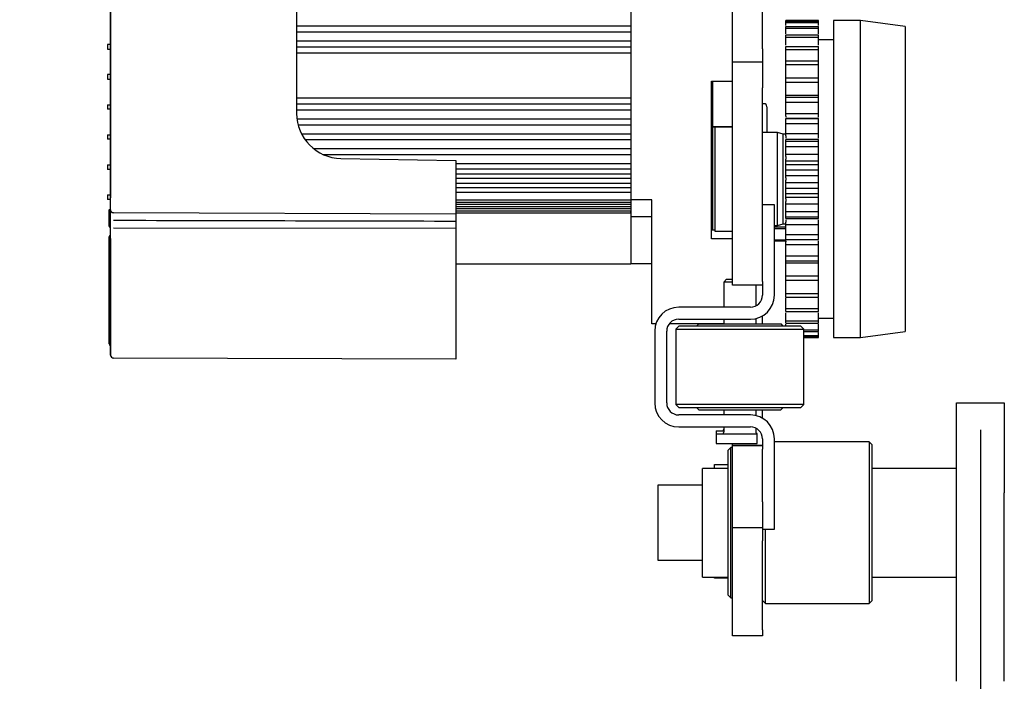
# Model space of a CAD drawing. Header units: millimetres. Extents: x 2819 to 5758, y -64 to 2014.
# Tile 38 of 41: x 4280 to 4610, y 1448 to 1669. Entities that reach past the tile are written whole.
import ezdxf

# ---------------------------------------------------------------- set-up
doc = ezdxf.new("R2010")
doc.units = ezdxf.units.MM
doc.dimstyles.get("Standard").update_dxf_attribs({"dimtxt": 20, "dimasz": 10, "dimexe": 9, "dimexo": 9, "dimgap": 10, "dimtad": 0, "dimtih": 1, "dimtoh": 1, "dimdsep": 46, "dimtxsty": 'Standard', "dimcen": 0.09, "dimadec": 0, "dimazin": 0, "dimtfac": 1, "dimtofl": 0, "dimtmove": 0, "dimatfit": 3, "dimfxl": 0, "dimtolj": 1, "dimtzin": 0, "dimarcsym": 0})

# ---------------------------------------------------------------- blocks, each defined once
blk = doc.blocks.new('*D3')
at = {"color": 0, "lineweight": -2}
for p, q in [((3826.78, 1563.04), (4120.52, 1563.04)), ((4111.52, 1553.04), (4111.52, 1264.1)), ((4111.52, 935.16), (4111.52, 1224.1)), ((4591.44, 925.16), (4102.52, 925.16))]:
    blk.add_line(p, q, dxfattribs=at)
at = {"color": 0, "lineweight": 18}
for points in [[(4109.86, 1553.04), (4113.19, 1553.04), (4111.52, 1563.04)], [(4109.86, 935.16), (4113.19, 935.16), (4111.52, 925.16)]]:
    blk.add_solid(points, dxfattribs=at)
at = {"layer": 'Defpoints', "color": 0, "lineweight": 18}
for p in [(3817.78, 1563.04), (4111.52, 925.16), (4600.44, 925.16)]:
    blk.add_point(p, dxfattribs=at)
at = {"color": 0, "lineweight": 18, "insert": (4111.52, 1244.1), "char_height": 20, "attachment_point": 5}
blk.add_mtext('\\A1;640', dxfattribs=at)
blk = doc.blocks.new('*D7')
at = {"color": 0, "lineweight": -2}
for p, q in [((4601.59, 1532.03), (4601.59, 746.54)), ((4342.63, 1229.91), (4342.63, 746.54)), ((4352.63, 755.54), (4435.45, 755.54)), ((4591.59, 755.54), (4508.78, 755.54))]:
    blk.add_line(p, q, dxfattribs=at)
at = {"color": 0, "lineweight": 18}
for points in [[(4352.63, 757.2), (4352.63, 753.87), (4342.63, 755.54)], [(4591.59, 757.2), (4591.59, 753.87), (4601.59, 755.54)]]:
    blk.add_solid(points, dxfattribs=at)
at = {"layer": 'Defpoints', "color": 0, "lineweight": 18}
for p in [(4601.59, 1541.03), (4342.63, 1238.91), (4342.63, 755.54)]:
    blk.add_point(p, dxfattribs=at)
at = {"color": 0, "lineweight": 18, "insert": (4472.11, 755.54), "char_height": 20, "attachment_point": 5}
blk.add_mtext('\\A1;258', dxfattribs=at)

msp = doc.modelspace()

# ---------------------------------------------------------------- linework, layer by layer
for p, q in [((4518.695, 1659.388), (4518.695, 1711.524)), ((4528.695, 1659.388), (4528.695, 1711.524)), ((4310.72, 1691.616), (4310.72, 1609.57)), ((4310.72, 1609.57), (4310.72, 1691.616)), ((4372.93, 1691.83), (4372.93, 1637.817)), ((4484.695, 1692.156), (4484.695, 1650.524)), ((4372.93, 1667.032), (4484.695, 1667.032)), ((4547.495, 1668.887), (4536.495, 1668.887)), ((4536.495, 1668.879), (4547.495, 1668.879)), ((4536.495, 1668.424), (4547.495, 1668.424)), ((4536.495, 1668.15), (4547.495, 1668.15)), ((4536.495, 1666.796), (4547.495, 1666.796)), ((4536.495, 1666.253), (4547.495, 1666.253)), ((4552.495, 1668.887), (4552.495, 1562.887)), ((4561.495, 1668.887), (4552.495, 1668.887)), ((4561.495, 1562.887), (4561.495, 1668.887)), ((4576.495, 1666.887), (4561.495, 1668.887)), ((4576.495, 1666.887), (4576.495, 1564.887)), ((4372.93, 1665.032), (4484.695, 1665.032)), ((4536.495, 1664.03), (4547.495, 1664.03)), ((4536.495, 1663.231), (4547.495, 1663.231)), ((4310.72, 1660.802), (4309.715, 1660.802)), ((4309.715, 1660.802), (4309.715, 1659.294)), ((4372.93, 1662.032), (4484.695, 1662.032)), ((4372.93, 1660.032), (4484.695, 1660.032)), ((4536.495, 1660.189), (4547.495, 1660.189)), ((4552.495, 1662.387), (4547.495, 1662.387)), ((4309.715, 1659.294), (4310.72, 1659.294)), ((4372.93, 1658.032), (4484.695, 1658.032)), ((4518.695, 1646.398), (4518.695, 1659.388)), ((4528.695, 1659.388), (4528.695, 1646.398)), ((4536.495, 1659.152), (4547.495, 1659.152)), ((4518.695, 1655.058), (4528.695, 1655.058)), ((4536.495, 1655.359), (4547.495, 1655.359)), ((4536.495, 1654.106), (4547.495, 1654.106)), ((4310.72, 1650.752), (4309.715, 1650.752)), ((4309.715, 1650.752), (4309.715, 1649.244)), ((4484.695, 1650.524), (4484.695, 1608.908)), ((4309.715, 1649.244), (4310.72, 1649.244)), ((4511.695, 1595.887), (4511.695, 1648.533)), ((4511.695, 1648.533), (4518.695, 1648.533)), ((4512.007, 1648.533), (4512.007, 1648.44)), ((4512.007, 1648.44), (4512.007, 1641.158)), ((4518.695, 1590.359), (4518.695, 1646.398)), ((4528.695, 1590.359), (4528.695, 1646.398)), ((4536.495, 1649.646), (4547.495, 1649.646)), ((4536.495, 1648.207), (4547.495, 1648.207)), ((4536.495, 1643.857), (4547.495, 1643.857)), ((4536.495, 1643.18), (4547.495, 1643.18)), ((4309.715, 1640.702), (4310.72, 1640.702)), ((4309.715, 1640.702), (4309.715, 1639.194)), ((4372.93, 1643.032), (4484.695, 1643.032)), ((4372.93, 1641.032), (4484.695, 1641.032)), ((4512.007, 1641.158), (4512.007, 1598.783)), ((4529.195, 1641.033), (4528.695, 1641.033)), ((4530.195, 1640.033), (4530.195, 1631.386)), ((4536.495, 1641.586), (4547.495, 1641.586)), ((4310.72, 1639.194), (4309.715, 1639.194)), ((4372.93, 1639.032), (4484.695, 1639.032)), ((4536.495, 1637.728), (4547.495, 1637.728)), ((4536.495, 1636.923), (4536.495, 1636.502)), ((4547.495, 1636.502), (4547.495, 1636.923)), ((4373.037, 1636.032), (4484.695, 1636.032)), ((4373.415, 1634.032), (4484.695, 1634.032)), ((4518.695, 1633.318), (4512.007, 1633.318)), ((4512.007, 1633.31), (4518.695, 1633.31)), ((4512.795, 1633.287), (4512.795, 1598.487)), ((4518.695, 1633.287), (4512.795, 1633.287)), ((4547.495, 1636.153), (4536.495, 1636.153)), ((4536.495, 1636.104), (4547.495, 1636.104)), ((4536.495, 1634.39), (4547.495, 1634.39)), ((4309.715, 1630.652), (4310.72, 1630.652)), ((4309.715, 1630.652), (4309.715, 1629.144)), ((4374.545, 1631.032), (4484.695, 1631.032)), ((4533.695, 1631.387), (4528.695, 1631.387)), ((4533.695, 1615.887), (4533.695, 1631.387)), ((4535.695, 1630.887), (4533.695, 1631.387)), ((4535.695, 1615.887), (4535.695, 1630.887)), ((4536.495, 1630.887), (4535.695, 1630.887)), ((4536.495, 1631.111), (4547.495, 1631.111)), ((4536.495, 1630.328), (4536.495, 1629.493)), ((4547.495, 1629.493), (4547.495, 1630.328)), ((4310.72, 1629.144), (4309.715, 1629.144)), ((4375.756, 1629.032), (4484.695, 1629.032)), ((4547.495, 1629.041), (4536.495, 1629.041)), ((4536.495, 1628.576), (4547.495, 1628.576)), ((4536.495, 1626.781), (4547.495, 1626.781)), ((4378.606, 1626.032), (4484.695, 1626.032)), ((4381.905, 1624.032), (4484.695, 1624.032)), ((4536.495, 1624.154), (4547.495, 1624.154)), ((4536.495, 1623.409), (4536.495, 1622.546)), ((4547.495, 1622.546), (4547.495, 1623.409)), ((4309.715, 1620.602), (4310.72, 1620.602)), ((4309.715, 1620.602), (4309.715, 1619.094)), ((4387.742, 1622.745), (4426.195, 1622.073)), ((4426.193, 1621.032), (4484.695, 1621.032)), ((4426.195, 1622.073), (4426.195, 1609.171)), ((4536.495, 1621.928), (4547.495, 1621.928)), ((4536.495, 1620.765), (4547.495, 1620.765)), ((4310.72, 1619.094), (4309.715, 1619.094)), ((4426.193, 1619.232), (4484.695, 1619.232)), ((4426.193, 1617.632), (4484.695, 1617.632)), ((4536.495, 1618.929), (4547.495, 1618.929)), ((4536.495, 1617.012), (4547.495, 1617.012)), ((4426.193, 1616.132), (4484.695, 1616.132)), ((4426.193, 1614.532), (4484.695, 1614.532)), ((4533.695, 1600.387), (4533.695, 1615.887)), ((4535.695, 1600.887), (4535.695, 1615.887)), ((4536.495, 1616.323), (4536.495, 1615.45)), ((4536.495, 1614.761), (4547.495, 1614.761)), ((4547.495, 1615.45), (4547.495, 1616.323)), ((4309.715, 1610.552), (4310.72, 1610.552)), ((4309.715, 1610.552), (4309.715, 1609.044)), ((4426.193, 1613.032), (4484.695, 1613.032)), ((4426.193, 1611.432), (4484.695, 1611.432)), ((4536.495, 1612.844), (4547.495, 1612.844)), ((4536.495, 1611.009), (4547.495, 1611.009)), ((4310.72, 1609.044), (4309.715, 1609.044)), ((4310.72, 1605.55), (4310.72, 1609.57)), ((4426.193, 1608.908), (4484.695, 1608.908)), ((4426.193, 1608.128), (4484.695, 1608.128)), ((4426.193, 1607.421), (4484.695, 1607.421)), ((4426.195, 1609.171), (4426.195, 1604.146)), ((4484.695, 1608.908), (4484.695, 1603.24)), ((4491.695, 1608.908), (4484.695, 1608.908)), ((4484.695, 1607.421), (4484.695, 1606.697)), ((4491.695, 1577.533), (4491.695, 1608.908)), ((4532.695, 1607.243), (4528.695, 1607.243)), ((4532.695, 1577.043), (4532.695, 1607.243)), ((4536.495, 1609.845), (4547.495, 1609.845)), ((4536.495, 1609.227), (4536.495, 1608.364)), ((4536.495, 1607.62), (4547.495, 1607.62)), ((4547.495, 1608.364), (4547.495, 1609.227)), ((4310.62, 1605.629), (4310.156, 1605.629)), ((4310.62, 1605.633), (4310.315, 1605.633)), ((4310.62, 1605.27), (4310.315, 1605.27)), ((4310.62, 1604.222), (4310.315, 1604.222)), ((4310.72, 1605.729), (4310.72, 1605.729)), ((4310.72, 1605.729), (4310.72, 1605.729)), ((4426.195, 1604.146), (4311.722, 1604.545)), ((4426.195, 1604.146), (4311.722, 1604.545)), ((4426.193, 1606.697), (4484.695, 1606.697)), ((4426.193, 1605.99), (4484.695, 1605.99)), ((4426.193, 1605.283), (4484.695, 1605.283)), ((4426.193, 1604.592), (4484.695, 1604.592)), ((4426.193, 1604.58), (4484.695, 1604.58)), ((4426.195, 1604.146), (4426.195, 1601.854)), ((4484.695, 1604.592), (4484.695, 1605.283)), ((4536.495, 1604.992), (4547.495, 1604.992)), ((4310.153, 1601.464), (4310.215, 1601.464)), ((4310.62, 1601.249), (4310.315, 1601.249)), ((4310.62, 1600.276), (4310.315, 1600.276)), ((4310.72, 1602.489), (4310.72, 1602.959)), ((4426.195, 1601.854), (4426.195, 1601.582)), ((4426.195, 1601.582), (4426.195, 1595.801)), ((4484.695, 1603.24), (4484.695, 1587.532)), ((4484.695, 1603.24), (4484.695, 1587.532)), ((4491.695, 1603.24), (4484.695, 1603.24)), ((4532.695, 1600.387), (4533.695, 1600.387)), ((4533.695, 1600.387), (4535.695, 1600.887)), ((4535.695, 1600.887), (4536.495, 1600.887)), ((4536.495, 1603.197), (4547.495, 1603.197)), ((4536.495, 1602.732), (4547.495, 1602.732)), ((4536.495, 1602.28), (4536.495, 1601.446)), ((4536.495, 1600.662), (4547.495, 1600.662)), ((4547.495, 1601.446), (4547.495, 1602.28)), ((4310.315, 1599.944), (4310.62, 1599.944)), ((4310.715, 1597.039), (4310.72, 1597.039)), ((4426.195, 1599.328), (4311.724, 1599.509)), ((4512.795, 1598.783), (4511.695, 1598.783)), ((4512.795, 1598.761), (4511.695, 1598.761)), ((4512.795, 1598.487), (4518.695, 1598.487)), ((4536.495, 1599.813), (4532.695, 1599.813)), ((4536.495, 1599.236), (4532.695, 1599.236)), ((4536.495, 1597.383), (4547.495, 1597.383)), ((4310.215, 1592.797), (4310.215, 1596.539)), ((4310.72, 1595.971), (4310.72, 1561.059)), ((4310.72, 1561.059), (4310.72, 1595.971)), ((4426.195, 1595.801), (4426.195, 1560.659)), ((4518.695, 1595.887), (4511.695, 1595.887)), ((4536.495, 1595.415), (4532.695, 1595.415)), ((4536.495, 1595.147), (4532.695, 1595.147)), ((4536.495, 1595.67), (4547.495, 1595.67)), ((4536.495, 1595.62), (4547.495, 1595.62)), ((4536.495, 1595.253), (4536.495, 1594.85)), ((4536.495, 1594.045), (4547.495, 1594.045)), ((4547.495, 1594.85), (4547.495, 1595.253)), ((4310.215, 1562.024), (4310.215, 1592.797)), ((4426.193, 1587.532), (4484.695, 1587.532)), ((4484.695, 1587.532), (4484.695, 1587.531)), ((4491.695, 1587.532), (4484.695, 1587.532)), ((4491.695, 1587.531), (4484.695, 1587.531)), ((4518.695, 1580.359), (4518.695, 1590.359)), ((4528.695, 1581.606), (4528.695, 1590.359)), ((4536.495, 1590.188), (4547.495, 1590.188)), ((4536.495, 1588.594), (4547.495, 1588.594)), ((4536.495, 1587.916), (4547.495, 1587.916)), ((4516.745, 1582.443), (4515.745, 1581.443)), ((4518.695, 1581.443), (4515.745, 1581.443)), ((4515.745, 1581.443), (4515.745, 1573.043)), ((4516.745, 1582.443), (4518.695, 1582.443)), ((4528.695, 1581.606), (4528.695, 1577.043)), ((4536.495, 1583.566), (4547.495, 1583.566)), ((4536.495, 1582.127), (4547.495, 1582.127)), ((4491.695, 1567.533), (4491.695, 1577.533)), ((4528.695, 1580.359), (4518.695, 1580.359)), ((4528.695, 1580.359), (4518.695, 1580.359)), ((4526.645, 1573.55), (4526.645, 1580.359)), ((4536.495, 1577.667), (4547.495, 1577.667)), ((4536.495, 1576.415), (4547.495, 1576.415)), ((4524.695, 1573.043), (4500.695, 1573.043)), ((4536.495, 1572.621), (4547.495, 1572.621)), ((4536.495, 1571.584), (4547.495, 1571.584)), ((4493.093, 1567.533), (4491.695, 1567.533)), ((4493.093, 1567.533), (4491.695, 1567.533)), ((4515.745, 1567.533), (4497.564, 1567.533)), ((4515.745, 1567.533), (4497.564, 1567.533)), ((4500.695, 1569.043), (4524.695, 1569.043)), ((4507.395, 1567.443), (4506.695, 1566.743)), ((4507.395, 1567.443), (4534.995, 1567.443)), ((4515.745, 1569.043), (4515.745, 1567.443)), ((4526.645, 1567.443), (4526.645, 1569.285)), ((4528.695, 1567.443), (4528.695, 1570.115)), ((4535.695, 1566.743), (4534.995, 1567.443)), ((4536.495, 1568.542), (4547.495, 1568.542)), ((4536.495, 1567.743), (4547.495, 1567.743)), ((4547.495, 1569.387), (4552.495, 1569.387)), ((4492.695, 1565.043), (4492.695, 1541.043)), ((4496.695, 1541.043), (4496.695, 1565.043)), ((4500.795, 1566.743), (4499.795, 1565.743)), ((4499.795, 1565.743), (4521.195, 1565.743)), ((4499.795, 1565.743), (4499.795, 1540.543)), ((4521.195, 1566.743), (4500.795, 1566.743)), ((4541.595, 1566.743), (4521.195, 1566.743)), ((4521.195, 1565.743), (4542.595, 1565.743)), ((4542.595, 1565.743), (4541.595, 1566.743)), ((4542.595, 1540.543), (4542.595, 1565.743)), ((4542.595, 1565.52), (4547.495, 1565.52)), ((4542.595, 1564.978), (4547.495, 1564.978)), ((4561.495, 1562.887), (4576.495, 1564.887)), ((4310.215, 1560.765), (4310.215, 1562.024)), ((4310.72, 1561.059), (4310.72, 1557.039)), ((4310.72, 1557.039), (4310.72, 1561.059)), ((4542.595, 1563.624), (4547.495, 1563.624)), ((4542.595, 1563.349), (4547.495, 1563.349)), ((4542.595, 1562.895), (4547.495, 1562.895)), ((4542.595, 1562.887), (4547.495, 1562.887)), ((4552.495, 1562.887), (4561.495, 1562.887)), ((4310.715, 1560.265), (4310.72, 1560.265)), ((4426.195, 1560.659), (4426.195, 1555.634)), ((4310.72, 1557.039), (4310.72, 1557.039)), ((4426.195, 1555.634), (4311.722, 1556.034)), ((4426.195, 1555.634), (4311.722, 1556.034)), ((4593.595, 1541.033), (4609.595, 1541.033)), ((4593.595, 1541.033), (4609.595, 1541.033)), ((4593.595, 1511.033), (4593.595, 1541.033)), ((4609.595, 1541.033), (4609.595, 1511.033)), ((4521.195, 1540.543), (4499.795, 1540.543)), ((4499.795, 1540.543), (4500.795, 1539.543)), ((4500.795, 1539.543), (4521.195, 1539.543)), ((4506.695, 1539.543), (4507.595, 1538.643)), ((4534.795, 1538.643), (4507.595, 1538.643)), ((4515.745, 1538.644), (4515.745, 1537.044)), ((4542.595, 1540.543), (4521.195, 1540.543)), ((4521.195, 1539.543), (4541.595, 1539.543)), ((4526.645, 1536.803), (4526.645, 1538.643)), ((4528.695, 1536.854), (4528.695, 1538.644)), ((4534.795, 1538.643), (4535.695, 1539.543)), ((4541.595, 1539.543), (4542.595, 1540.543)), ((4524.695, 1537.043), (4500.695, 1537.043)), ((4528.695, 1535.971), (4528.695, 1536.854)), ((4500.695, 1533.043), (4524.695, 1533.043)), ((4513.195, 1531.743), (4515.745, 1531.743)), ((4513.195, 1531.743), (4513.195, 1530.743)), ((4515.745, 1533.044), (4515.745, 1531.243)), ((4526.645, 1531.223), (4526.645, 1532.536)), ((4513.195, 1530.743), (4526.995, 1530.743)), ((4513.195, 1530.743), (4513.195, 1527.443)), ((4526.995, 1527.443), (4526.995, 1530.743)), ((4528.695, 1529.043), (4528.695, 1525.607)), ((4532.695, 1498.843), (4532.695, 1529.043)), ((4564.395, 1528.033), (4532.695, 1528.033)), ((4564.395, 1528.033), (4564.395, 1501.033)), ((4565.395, 1527.033), (4564.395, 1528.033)), ((4513.195, 1527.443), (4526.995, 1527.443)), ((4518.095, 1526.133), (4517.095, 1525.133)), ((4517.095, 1525.133), (4517.095, 1501.033)), ((4518.095, 1501.033), (4518.095, 1526.133)), ((4518.695, 1526.133), (4518.095, 1526.133)), ((4518.695, 1526.854), (4518.695, 1527.443)), ((4518.695, 1526.854), (4528.695, 1526.854)), ((4518.695, 1516.854), (4518.695, 1526.854)), ((4528.695, 1526.854), (4518.695, 1526.854)), ((4528.695, 1516.854), (4528.695, 1525.608)), ((4565.395, 1501.033), (4565.395, 1527.033)), ((4508.695, 1501.033), (4508.695, 1519.183)), ((4517.095, 1519.183), (4508.695, 1519.183)), ((4512.695, 1520.444), (4517.095, 1520.444)), ((4512.695, 1519.183), (4512.695, 1520.444)), ((4593.596, 1519.183), (4565.398, 1519.183)), ((4518.695, 1507.993), (4518.695, 1516.854)), ((4528.695, 1507.993), (4528.695, 1516.854)), ((4493.695, 1513.533), (4493.695, 1501.033)), ((4508.699, 1513.533), (4493.695, 1513.533)), ((4593.595, 1448.035), (4593.595, 1511.033)), ((4609.595, 1448.035), (4609.595, 1511.033)), ((4518.695, 1495.003), (4518.695, 1507.993)), ((4528.695, 1507.993), (4528.695, 1495.003)), ((4493.695, 1501.033), (4493.695, 1488.533)), ((4508.695, 1482.883), (4508.695, 1501.033)), ((4517.095, 1501.033), (4517.095, 1476.933)), ((4518.095, 1475.933), (4518.095, 1501.033)), ((4528.695, 1499.333), (4518.695, 1499.333)), ((4528.695, 1498.843), (4532.695, 1498.843)), ((4529.695, 1474.033), (4529.695, 1498.841)), ((4564.395, 1501.033), (4564.395, 1474.033)), ((4565.395, 1475.033), (4565.395, 1501.033)), ((4518.695, 1465.221), (4518.695, 1495.003)), ((4528.695, 1465.221), (4528.695, 1495.003)), ((4493.695, 1488.533), (4508.699, 1488.533)), ((4508.695, 1482.883), (4517.095, 1482.883)), ((4512.695, 1482.444), (4512.695, 1482.883)), ((4517.095, 1482.444), (4512.695, 1482.444)), ((4565.398, 1482.883), (4593.596, 1482.883)), ((4517.095, 1476.933), (4518.095, 1475.933)), ((4518.095, 1475.933), (4518.695, 1475.933)), ((4528.695, 1475.033), (4529.695, 1474.033)), ((4529.695, 1474.033), (4564.395, 1474.033)), ((4564.395, 1474.033), (4565.395, 1475.033)), ((4518.695, 1463.211), (4518.695, 1465.221)), ((4528.695, 1463.211), (4518.695, 1463.211)), ((4528.695, 1463.211), (4518.695, 1463.211)), ((4528.695, 1465.221), (4528.695, 1463.211))]:
    msp.add_line(p, q)
for centre, radius, start, end in [((4529.195, 1640.033), 1, 0, 90), ((4388.005, 1637.817), 15.075, 180, 269), ((4311.725, 1605.55), 1.005, 180, 201.30223), ((4311.725, 1605.55), 1.005, 221.27013, 269.8), ((4310.715, 1596.539), 0.5, 90, 180), ((4524.695, 1577.043), 8, 270, 0), ((4524.695, 1577.043), 4, 270, 0), ((4500.695, 1565.043), 8, 90, 180), ((4500.695, 1565.043), 4, 90, 180), ((4310.715, 1560.765), 0.5, 180, 270), ((4311.725, 1557.039), 1.005, 180, 269.8), ((4500.695, 1541.043), 8, 180, 270), ((4500.695, 1541.043), 4, 180, 270), ((4524.695, 1529.043), 8, 0, 90), ((4515.245, 1532.243), 0.5, 270, 0), ((4515.245, 1531.243), 0.5, 270, 0), ((4524.695, 1529.043), 4, 0, 90)]:
    msp.add_arc(centre, radius, start, end)
for centre, major_axis, ratio, start_param, end_param in [((4310.315, 1605.533), (-0.1, 0), 0.9999882, 4.7196591, 6.278563), ((4310.315, 1605.199), (-0.1, 0), 0.7118412, 4.712389, 6.2831853), ((4310.315, 1604.195), (-0.1, 0), 0.2699742, 4.712389, 6.2831853), ((4310.62, 1605.733), (0.1, 0), 0.9999902, 4.7128177, 6.2873013), ((4310.315, 1601.281), (0.1, 0), 0.3200267, 3.1415907, 4.712389), ((4310.315, 1600.353), (0.1, 0), 0.7680788, 3.1415875, 4.712389), ((4310.315, 1600.044), (-0.1, 0), 0.999998, 0.0023184, 1.5717541), ((4310.315, 1600.044), (-0.1, 0), 0.9999999, 0.001769, 1.5787675), ((4310.62, 1599.844), (0.1, 0), 0.9999967, 0.0001285, 1.5968011), ((4310.62, 1599.844), (-0.1, 0), 1, 3.140733, 4.7339212)]:
    msp.add_ellipse(centre, major_axis=major_axis, ratio=ratio, start_param=start_param, end_param=end_param)
for points in [[(4536.495, 1668.553), (4536.495, 1668.662), (4536.495, 1668.771), (4536.495, 1668.879)], [(4536.495, 1668.15), (4536.495, 1668.252), (4536.495, 1668.343), (4536.495, 1668.424)], [(4536.495, 1667.201), (4536.495, 1667.519), (4536.495, 1667.835), (4536.495, 1668.15)], [(4536.495, 1666.253), (4536.495, 1666.444), (4536.495, 1666.625), (4536.495, 1666.796)], [(4536.495, 1664.428), (4536.495, 1665.039), (4536.495, 1665.648), (4536.495, 1666.253)], [(4547.495, 1668.553), (4547.495, 1668.662), (4547.495, 1668.771), (4547.495, 1668.879)], [(4547.495, 1668.15), (4547.495, 1668.252), (4547.495, 1668.343), (4547.495, 1668.424)], [(4547.495, 1667.201), (4547.495, 1667.519), (4547.495, 1667.835), (4547.495, 1668.15)], [(4547.495, 1666.253), (4547.495, 1666.444), (4547.495, 1666.625), (4547.495, 1666.796)], [(4547.495, 1664.428), (4547.495, 1665.039), (4547.495, 1665.648), (4547.495, 1666.253)], [(4536.495, 1663.231), (4536.495, 1663.507), (4536.495, 1663.774), (4536.495, 1664.03)], [(4547.495, 1663.231), (4547.495, 1663.507), (4547.495, 1663.774), (4547.495, 1664.03)], [(4536.495, 1659.152), (4536.495, 1659.507), (4536.495, 1659.852), (4536.495, 1660.189)], [(4547.495, 1659.152), (4547.495, 1659.507), (4547.495, 1659.852), (4547.495, 1660.189)], [(4536.495, 1654.106), (4536.495, 1654.532), (4536.495, 1654.949), (4536.495, 1655.359)], [(4547.495, 1654.106), (4547.495, 1654.532), (4547.495, 1654.949), (4547.495, 1655.359)], [(4536.495, 1648.207), (4536.495, 1648.693), (4536.495, 1649.173), (4536.495, 1649.646)], [(4547.495, 1648.207), (4547.495, 1648.693), (4547.495, 1649.173), (4547.495, 1649.646)], [(4536.495, 1641.586), (4536.495, 1642.122), (4536.495, 1642.654), (4536.495, 1643.18)], [(4547.495, 1641.586), (4547.495, 1642.122), (4547.495, 1642.654), (4547.495, 1643.18)], [(4536.495, 1634.39), (4536.495, 1634.965), (4536.495, 1635.536), (4536.495, 1636.104)], [(4547.495, 1634.39), (4547.495, 1634.965), (4547.495, 1635.536), (4547.495, 1636.104)], [(4536.495, 1626.781), (4536.495, 1627.382), (4536.495, 1627.98), (4536.495, 1628.576)], [(4547.495, 1626.781), (4547.495, 1627.382), (4547.495, 1627.98), (4547.495, 1628.576)], [(4536.495, 1618.929), (4536.495, 1619.542), (4536.495, 1620.154), (4536.495, 1620.765)], [(4547.495, 1618.929), (4547.495, 1619.542), (4547.495, 1620.154), (4547.495, 1620.765)], [(4536.495, 1611.009), (4536.495, 1611.62), (4536.495, 1612.232), (4536.495, 1612.844)], [(4547.495, 1611.009), (4547.495, 1611.62), (4547.495, 1612.232), (4547.495, 1612.844)], [(4536.495, 1603.197), (4536.495, 1603.793), (4536.495, 1604.392), (4536.495, 1604.992)], [(4547.495, 1603.197), (4547.495, 1603.793), (4547.495, 1604.392), (4547.495, 1604.992)], [(4426.195, 1601.717), (4388.037, 1601.81), (4349.88, 1601.903), (4311.722, 1601.995)], [(4536.495, 1595.67), (4536.495, 1596.237), (4536.495, 1596.808), (4536.495, 1597.383)], [(4547.495, 1595.67), (4547.495, 1596.237), (4547.495, 1596.808), (4547.495, 1597.383)], [(4536.495, 1588.594), (4536.495, 1589.12), (4536.495, 1589.651), (4536.495, 1590.188)], [(4547.495, 1588.594), (4547.495, 1589.12), (4547.495, 1589.651), (4547.495, 1590.188)], [(4536.495, 1582.127), (4536.495, 1582.6), (4536.495, 1583.08), (4536.495, 1583.566)], [(4547.495, 1582.127), (4547.495, 1582.6), (4547.495, 1583.08), (4547.495, 1583.566)], [(4536.495, 1576.415), (4536.495, 1576.824), (4536.495, 1577.242), (4536.495, 1577.667)], [(4547.495, 1576.415), (4547.495, 1576.824), (4547.495, 1577.242), (4547.495, 1577.667)], [(4536.495, 1571.584), (4536.495, 1571.921), (4536.495, 1572.267), (4536.495, 1572.621)], [(4547.495, 1571.584), (4547.495, 1571.921), (4547.495, 1572.267), (4547.495, 1572.621)], [(4536.495, 1567.743), (4536.495, 1568), (4536.495, 1568.266), (4536.495, 1568.542)], [(4536.495, 1566.739), (4536.495, 1566.94), (4536.495, 1567.142), (4536.495, 1567.343)], [(4547.495, 1567.743), (4547.495, 1568), (4547.495, 1568.266), (4547.495, 1568.542)], [(4547.495, 1565.52), (4547.495, 1566.125), (4547.495, 1566.733), (4547.495, 1567.343)], [(4547.495, 1564.978), (4547.495, 1565.148), (4547.495, 1565.329), (4547.495, 1565.52)], [(4547.495, 1563.624), (4547.495, 1563.937), (4547.495, 1564.252), (4547.495, 1564.569)], [(4547.495, 1563.349), (4547.495, 1563.43), (4547.495, 1563.522), (4547.495, 1563.624)], [(4547.495, 1562.895), (4547.495, 1563.002), (4547.495, 1563.109), (4547.495, 1563.217)]]:
    msp.add_open_spline(points, degree=3)
for points, degree, knots in [([(4536.495, 1660.581), (4536.495, 1660.585), (4536.495, 1661.462), (4536.495, 1662.349), (4536.495, 1663.231)], 3, [0, 0, 0, 0, 0.0042942, 1, 1, 1, 1]), ([(4547.495, 1660.582), (4547.495, 1660.585), (4547.495, 1661.463), (4547.495, 1662.349), (4547.495, 1663.231)], 3, [0, 0, 0, 0, 0.0037978, 1, 1, 1, 1]), ([(4536.495, 1655.538), (4536.495, 1655.878), (4536.495, 1657.061), (4536.495, 1658.281), (4536.495, 1659.152)], 3, [0, 0, 0, 0, 0.2912357, 1, 1, 1, 1]), ([(4547.495, 1655.538), (4547.495, 1655.878), (4547.495, 1657.061), (4547.495, 1658.281), (4547.495, 1659.152)], 3, [0, 0, 0, 0, 0.2912357, 1, 1, 1, 1]), ([(4536.495, 1649.624), (4536.495, 1649.715), (4536.495, 1649.99), (4536.495, 1650.65), (4536.495, 1652.025), (4536.495, 1653.265), (4536.495, 1654.106)], 3, [0, 0, 0, 0, 0.0674438, 0.2006661, 0.4671107, 1, 1, 1, 1]), ([(4547.495, 1649.624), (4547.495, 1649.715), (4547.495, 1649.99), (4547.495, 1650.65), (4547.495, 1652.025), (4547.495, 1653.265), (4547.495, 1654.106)], 3, [0, 0, 0, 0, 0.0674438, 0.2006661, 0.4671107, 1, 1, 1, 1]), ([(4511.702, 1648.203), (4511.711, 1648.208), (4511.721, 1648.212), (4511.752, 1648.227), (4511.773, 1648.237), (4511.812, 1648.258), (4511.83, 1648.269), (4511.881, 1648.3), (4511.91, 1648.32), (4511.94, 1648.345), (4511.946, 1648.35), (4511.956, 1648.359), (4511.971, 1648.373), (4511.982, 1648.386), (4512, 1648.411), (4512.007, 1648.427), (4512.007, 1648.44)], 3, [0, 0, 0, 0, 0.0492039, 0.0492039, 0.1680534, 0.1680534, 0.2869029, 0.2869029, 0.524602, 0.524602, 0.5840267, 0.5840267, 0.6434515, 0.762301, 0.762301, 1, 1, 1, 1]), ([(4536.495, 1643.857), (4536.495, 1644.01), (4536.495, 1644.329), (4536.495, 1645.005), (4536.495, 1646.259), (4536.495, 1647.415), (4536.495, 1648.207)], 3, [0, 0, 0, 0, 0.125, 0.25, 0.5, 1, 1, 1, 1]), ([(4547.495, 1643.857), (4547.495, 1644.01), (4547.495, 1644.329), (4547.495, 1645.005), (4547.495, 1646.259), (4547.495, 1647.415), (4547.495, 1648.207)], 3, [0, 0, 0, 0, 0.125, 0.25, 0.5, 1, 1, 1, 1]), ([(4536.495, 1643.049), (4536.495, 1643.078), (4536.495, 1643.139), (4536.495, 1643.27), (4536.495, 1643.447), (4536.495, 1643.624), (4536.495, 1643.76), (4536.495, 1643.825), (4536.495, 1643.857)], 3, [0, 0, 0, 0, 0.125, 0.25, 0.5, 0.75, 0.875, 1, 1, 1, 1]), ([(4547.495, 1643.049), (4547.495, 1643.078), (4547.495, 1643.139), (4547.495, 1643.27), (4547.495, 1643.447), (4547.495, 1643.624), (4547.495, 1643.76), (4547.495, 1643.825), (4547.495, 1643.857)], 3, [0, 0, 0, 0, 0.125, 0.25, 0.5, 0.75, 0.875, 1, 1, 1, 1]), ([(4512.007, 1641.158), (4512.007, 1641.197), (4512, 1641.236), (4511.982, 1641.297), (4511.974, 1641.317), (4511.961, 1641.348), (4511.956, 1641.359), (4511.946, 1641.379), (4511.94, 1641.39), (4511.91, 1641.442), (4511.881, 1641.484), (4511.83, 1641.545), (4511.812, 1641.565), (4511.783, 1641.595), (4511.773, 1641.605), (4511.752, 1641.624), (4511.741, 1641.634), (4511.721, 1641.651), (4511.713, 1641.658), (4511.704, 1641.665)], 3, [0, 0, 0, 0, 0.238628, 0.238628, 0.3579421, 0.3579421, 0.4175991, 0.4175991, 0.4772561, 0.4772561, 0.7158841, 0.7158841, 0.8351981, 0.8351981, 0.8948551, 0.8948551, 0.9545121, 0.9545121, 1, 1, 1, 1]), ([(4536.495, 1637.728), (4536.495, 1637.855), (4536.495, 1638.126), (4536.495, 1638.709), (4536.495, 1639.814), (4536.495, 1640.86), (4536.495, 1641.586)], 3, [0, 0, 0, 0, 0.125, 0.25, 0.5, 1, 1, 1, 1]), ([(4547.495, 1637.728), (4547.495, 1637.855), (4547.495, 1638.126), (4547.495, 1638.709), (4547.495, 1639.814), (4547.495, 1640.86), (4547.495, 1641.586)], 3, [0, 0, 0, 0, 0.125, 0.25, 0.5, 1, 1, 1, 1]), ([(4536.495, 1636.923), (4536.495, 1636.955), (4536.495, 1637.021), (4536.495, 1637.159), (4536.495, 1637.337), (4536.495, 1637.51), (4536.495, 1637.638), (4536.495, 1637.699), (4536.495, 1637.728)], 3, [0, 0, 0, 0, 0.125, 0.25, 0.5, 0.75, 0.875, 1, 1, 1, 1]), ([(4547.495, 1636.923), (4547.495, 1636.955), (4547.495, 1637.021), (4547.495, 1637.159), (4547.495, 1637.337), (4547.495, 1637.51), (4547.495, 1637.638), (4547.495, 1637.699), (4547.495, 1637.728)], 3, [0, 0, 0, 0, 0.125, 0.25, 0.5, 0.75, 0.875, 1, 1, 1, 1]), ([(4536.495, 1631.111), (4536.495, 1631.21), (4536.495, 1631.425), (4536.495, 1631.903), (4536.495, 1632.835), (4536.495, 1633.748), (4536.495, 1634.39)], 3, [0, 0, 0, 0, 0.125, 0.25, 0.5, 1, 1, 1, 1]), ([(4547.495, 1631.111), (4547.495, 1631.21), (4547.495, 1631.425), (4547.495, 1631.903), (4547.495, 1632.835), (4547.495, 1633.748), (4547.495, 1634.39)], 3, [0, 0, 0, 0, 0.125, 0.25, 0.5, 1, 1, 1, 1]), ([(4536.495, 1630.328), (4536.495, 1630.361), (4536.495, 1630.43), (4536.495, 1630.572), (4536.495, 1630.749), (4536.495, 1630.912), (4536.495, 1631.03), (4536.495, 1631.085), (4536.495, 1631.111)], 3, [0, 0, 0, 0, 0.125, 0.25, 0.5, 0.75, 0.875, 1, 1, 1, 1]), ([(4547.495, 1630.328), (4547.495, 1630.361), (4547.495, 1630.43), (4547.495, 1630.572), (4547.495, 1630.749), (4547.495, 1630.912), (4547.495, 1631.03), (4547.495, 1631.085), (4547.495, 1631.111)], 3, [0, 0, 0, 0, 0.125, 0.25, 0.5, 0.75, 0.875, 1, 1, 1, 1]), ([(4536.495, 1628.576), (4536.495, 1628.765), (4536.495, 1628.976), (4536.495, 1629.041), (4536.495, 1629.041)], 3, [0, 0, 0, 0, 0.6705898, 1, 1, 1, 1]), ([(4536.495, 1624.154), (4536.495, 1624.222), (4536.495, 1624.378), (4536.495, 1624.739), (4536.495, 1625.477), (4536.495, 1626.237), (4536.495, 1626.781)], 3, [0, 0, 0, 0, 0.125, 0.25, 0.5, 1, 1, 1, 1]), ([(4547.495, 1628.576), (4547.495, 1628.765), (4547.495, 1628.976), (4547.495, 1629.041), (4547.495, 1629.041)], 3, [0, 0, 0, 0, 0.6705898, 1, 1, 1, 1]), ([(4547.495, 1624.154), (4547.495, 1624.222), (4547.495, 1624.378), (4547.495, 1624.739), (4547.495, 1625.477), (4547.495, 1626.237), (4547.495, 1626.781)], 3, [0, 0, 0, 0, 0.125, 0.25, 0.5, 1, 1, 1, 1]), ([(4536.495, 1623.409), (4536.495, 1623.444), (4536.495, 1623.515), (4536.495, 1623.657), (4536.495, 1623.828), (4536.495, 1623.979), (4536.495, 1624.084), (4536.495, 1624.131), (4536.495, 1624.154)], 3, [0, 0, 0, 0, 0.125, 0.25, 0.5, 0.75, 0.875, 1, 1, 1, 1]), ([(4547.495, 1623.409), (4547.495, 1623.444), (4547.495, 1623.515), (4547.495, 1623.657), (4547.495, 1623.828), (4547.495, 1623.979), (4547.495, 1624.084), (4547.495, 1624.131), (4547.495, 1624.154)], 3, [0, 0, 0, 0, 0.125, 0.25, 0.5, 0.75, 0.875, 1, 1, 1, 1]), ([(4536.495, 1621.928), (4536.495, 1621.942), (4536.495, 1621.971), (4536.495, 1622.043), (4536.495, 1622.16), (4536.495, 1622.309), (4536.495, 1622.442), (4536.495, 1622.511), (4536.495, 1622.546)], 3, [0, 0, 0, 0, 0.125, 0.25, 0.5, 0.75, 0.875, 1, 1, 1, 1]), ([(4536.495, 1620.765), (4536.495, 1621.08), (4536.495, 1621.486), (4536.495, 1621.79), (4536.495, 1621.898), (4536.495, 1621.925), (4536.495, 1621.928)], 3, [0, 0, 0, 0, 0.5, 0.75, 0.875, 1, 1, 1, 1]), ([(4547.495, 1621.928), (4547.495, 1621.942), (4547.495, 1621.971), (4547.495, 1622.043), (4547.495, 1622.16), (4547.495, 1622.309), (4547.495, 1622.442), (4547.495, 1622.511), (4547.495, 1622.546)], 3, [0, 0, 0, 0, 0.125, 0.25, 0.5, 0.75, 0.875, 1, 1, 1, 1]), ([(4547.495, 1620.765), (4547.495, 1621.08), (4547.495, 1621.486), (4547.495, 1621.79), (4547.495, 1621.898), (4547.495, 1621.925), (4547.495, 1621.928)], 3, [0, 0, 0, 0, 0.5, 0.75, 0.875, 1, 1, 1, 1]), ([(4536.495, 1617.012), (4536.495, 1617.048), (4536.495, 1617.14), (4536.495, 1617.378), (4536.495, 1617.905), (4536.495, 1618.494), (4536.495, 1618.929)], 3, [0, 0, 0, 0, 0.125, 0.25, 0.5, 1, 1, 1, 1]), ([(4536.495, 1616.323), (4536.495, 1616.359), (4536.495, 1616.429), (4536.495, 1616.568), (4536.495, 1616.73), (4536.495, 1616.866), (4536.495, 1616.955), (4536.495, 1616.994), (4536.495, 1617.012)], 3, [0, 0, 0, 0, 0.125, 0.25, 0.5, 0.75, 0.875, 1, 1, 1, 1]), ([(4547.495, 1617.012), (4547.495, 1617.048), (4547.495, 1617.14), (4547.495, 1617.378), (4547.495, 1617.905), (4547.495, 1618.494), (4547.495, 1618.929)], 3, [0, 0, 0, 0, 0.125, 0.25, 0.5, 1, 1, 1, 1]), ([(4547.495, 1616.323), (4547.495, 1616.359), (4547.495, 1616.429), (4547.495, 1616.568), (4547.495, 1616.73), (4547.495, 1616.866), (4547.495, 1616.955), (4547.495, 1616.994), (4547.495, 1617.012)], 3, [0, 0, 0, 0, 0.125, 0.25, 0.5, 0.75, 0.875, 1, 1, 1, 1]), ([(4536.495, 1614.761), (4536.495, 1614.779), (4536.495, 1614.818), (4536.495, 1614.908), (4536.495, 1615.043), (4536.495, 1615.205), (4536.495, 1615.344), (4536.495, 1615.415), (4536.495, 1615.45)], 3, [0, 0, 0, 0, 0.125, 0.25, 0.5, 0.75, 0.875, 1, 1, 1, 1]), ([(4536.495, 1612.844), (4536.495, 1613.279), (4536.495, 1613.868), (4536.495, 1614.395), (4536.495, 1614.633), (4536.495, 1614.725), (4536.495, 1614.761)], 3, [0, 0, 0, 0, 0.5, 0.75, 0.875, 1, 1, 1, 1]), ([(4547.495, 1614.761), (4547.495, 1614.779), (4547.495, 1614.818), (4547.495, 1614.908), (4547.495, 1615.043), (4547.495, 1615.205), (4547.495, 1615.344), (4547.495, 1615.415), (4547.495, 1615.45)], 3, [0, 0, 0, 0, 0.125, 0.25, 0.5, 0.75, 0.875, 1, 1, 1, 1]), ([(4547.495, 1612.844), (4547.495, 1613.279), (4547.495, 1613.868), (4547.495, 1614.395), (4547.495, 1614.633), (4547.495, 1614.725), (4547.495, 1614.761)], 3, [0, 0, 0, 0, 0.5, 0.75, 0.875, 1, 1, 1, 1]), ([(4536.495, 1609.845), (4536.495, 1609.848), (4536.495, 1609.875), (4536.495, 1609.984), (4536.495, 1610.288), (4536.495, 1610.693), (4536.495, 1611.009)], 3, [0, 0, 0, 0, 0.125, 0.25, 0.5, 1, 1, 1, 1]), ([(4547.495, 1609.845), (4547.495, 1609.848), (4547.495, 1609.875), (4547.495, 1609.984), (4547.495, 1610.288), (4547.495, 1610.693), (4547.495, 1611.009)], 3, [0, 0, 0, 0, 0.125, 0.25, 0.5, 1, 1, 1, 1]), ([(4536.495, 1609.227), (4536.495, 1609.262), (4536.495, 1609.332), (4536.495, 1609.464), (4536.495, 1609.613), (4536.495, 1609.73), (4536.495, 1609.802), (4536.495, 1609.832), (4536.495, 1609.845)], 3, [0, 0, 0, 0, 0.125, 0.25, 0.5, 0.75, 0.875, 1, 1, 1, 1]), ([(4536.495, 1607.62), (4536.495, 1607.642), (4536.495, 1607.689), (4536.495, 1607.794), (4536.495, 1607.945), (4536.495, 1608.117), (4536.495, 1608.258), (4536.495, 1608.329), (4536.495, 1608.364)], 3, [0, 0, 0, 0, 0.125, 0.25, 0.5, 0.75, 0.875, 1, 1, 1, 1]), ([(4536.495, 1604.992), (4536.495, 1605.537), (4536.495, 1606.296), (4536.495, 1607.034), (4536.495, 1607.396), (4536.495, 1607.551), (4536.495, 1607.62)], 3, [0, 0, 0, 0, 0.5, 0.75, 0.875, 1, 1, 1, 1]), ([(4547.495, 1609.227), (4547.495, 1609.262), (4547.495, 1609.332), (4547.495, 1609.464), (4547.495, 1609.613), (4547.495, 1609.73), (4547.495, 1609.802), (4547.495, 1609.832), (4547.495, 1609.845)], 3, [0, 0, 0, 0, 0.125, 0.25, 0.5, 0.75, 0.875, 1, 1, 1, 1]), ([(4547.495, 1607.62), (4547.495, 1607.642), (4547.495, 1607.689), (4547.495, 1607.794), (4547.495, 1607.945), (4547.495, 1608.117), (4547.495, 1608.258), (4547.495, 1608.329), (4547.495, 1608.364)], 3, [0, 0, 0, 0, 0.125, 0.25, 0.5, 0.75, 0.875, 1, 1, 1, 1]), ([(4547.495, 1604.992), (4547.495, 1605.537), (4547.495, 1606.296), (4547.495, 1607.034), (4547.495, 1607.396), (4547.495, 1607.551), (4547.495, 1607.62)], 3, [0, 0, 0, 0, 0.5, 0.75, 0.875, 1, 1, 1, 1]), ([(4310.215, 1605.199), (4310.215, 1605.257), (4310.215, 1605.309), (4310.215, 1605.374), (4310.215, 1605.394), (4310.215, 1605.421), (4310.215, 1605.43), (4310.215, 1605.445), (4310.215, 1605.453), (4310.215, 1605.464), (4310.215, 1605.469), (4310.215, 1605.473)], 3, [0, 0, 0, 0, 0.4593742, 0.4593742, 0.6890613, 0.6890613, 0.8039049, 0.8039049, 0.9187484, 0.9187484, 1, 1, 1, 1]), ([(4310.215, 1604.195), (4310.215, 1604.287), (4310.215, 1604.379), (4310.215, 1604.513), (4310.215, 1604.558), (4310.215, 1604.646), (4310.215, 1604.689), (4310.215, 1604.775), (4310.215, 1604.817), (4310.215, 1604.879), (4310.215, 1604.9), (4310.215, 1604.94), (4310.215, 1604.96), (4310.215, 1605.058), (4310.215, 1605.131), (4310.215, 1605.199)], 3, [0, 0, 0, 0, 0.25, 0.25, 0.375, 0.375, 0.5, 0.5, 0.625, 0.625, 0.6875, 0.6875, 0.75, 0.75, 1, 1, 1, 1]), ([(4310.215, 1601.281), (4310.215, 1601.398), (4310.215, 1601.516), (4310.215, 1601.756), (4310.215, 1601.877), (4310.215, 1602.06), (4310.215, 1602.122), (4310.215, 1602.244), (4310.215, 1602.306), (4310.215, 1602.49), (4310.215, 1602.613), (4310.215, 1602.798), (4310.215, 1602.859), (4310.215, 1602.983), (4310.215, 1603.044), (4310.215, 1603.229), (4310.215, 1603.351), (4310.215, 1603.716), (4310.215, 1603.957), (4310.215, 1604.195)], 3, [0, 0, 0, 0, 0.125, 0.125, 0.25, 0.25, 0.3125, 0.3125, 0.375, 0.375, 0.5, 0.5, 0.5625, 0.5625, 0.625, 0.625, 0.75, 0.75, 1, 1, 1, 1]), ([(4310.315, 1605.539), (4310.308, 1605.539), (4310.301, 1605.538), (4310.29, 1605.535), (4310.286, 1605.534), (4310.28, 1605.532), (4310.276, 1605.531), (4310.267, 1605.526), (4310.261, 1605.523), (4310.252, 1605.516), (4310.248, 1605.513), (4310.245, 1605.51)], 3, [0, 0, 0, 0, 0.2724699, 0.2724699, 0.4087048, 0.4087048, 0.5449398, 0.5449398, 0.8174097, 0.8174097, 1, 1, 1, 1]), ([(4310.315, 1605.629), (4310.315, 1605.629), (4310.315, 1605.628), (4310.315, 1605.628), (4310.315, 1605.626), (4310.315, 1605.621), (4310.315, 1605.616), (4310.315, 1605.615), (4310.315, 1605.614)], 3, [0, 0, 0, 0, 0.1923023, 0.1923023, 0.4304911, 0.9068688, 0.9068688, 1, 1, 1, 1]), ([(4310.72, 1602.959), (4310.72, 1603.576), (4310.72, 1604.061), (4310.72, 1604.301), (4310.72, 1604.709), (4310.72, 1605.04), (4310.72, 1605.293), (4310.72, 1605.55), (4310.72, 1605.55)], 2, [0, 0, 0, 0.25, 0.25, 0.375, 0.5, 0.625, 0.75, 1, 1, 1]), ([(4310.788, 1605.188), (4310.827, 1605.09), (4310.929, 1604.915), (4311.162, 1604.721), (4311.44, 1604.626), (4311.627, 1604.628), (4311.721, 1604.645)], 3, [0, 0, 0, 0, 0.2477647, 0.5025573, 0.7557743, 1, 1, 1, 1]), ([(4310.215, 1600.353), (4310.215, 1600.413), (4310.215, 1600.478), (4310.215, 1600.585), (4310.215, 1600.622), (4310.215, 1600.698), (4310.215, 1600.775), (4310.215, 1600.856), (4310.215, 1600.938), (4310.215, 1600.98), (4310.215, 1601.106), (4310.215, 1601.193), (4310.215, 1601.281)], 3, [0, 0, 0, 0, 0.25, 0.25, 0.375, 0.375, 0.5, 0.625, 0.625, 0.75, 0.75, 1, 1, 1, 1]), ([(4310.215, 1600.099), (4310.215, 1600.105), (4310.215, 1600.112), (4310.215, 1600.132), (4310.215, 1600.147), (4310.215, 1600.172), (4310.215, 1600.181), (4310.215, 1600.2), (4310.215, 1600.209), (4310.215, 1600.259), (4310.215, 1600.304), (4310.215, 1600.353)], 3, [0, 0, 0, 0, 0.1176805, 0.1176805, 0.3382604, 0.3382604, 0.4485503, 0.4485503, 0.5588402, 0.5588402, 1, 1, 1, 1]), ([(4310.72, 1595.971), (4310.72, 1596.881), (4310.72, 1597.781), (4310.72, 1598.225), (4310.72, 1598.66), (4310.72, 1599.092), (4310.72, 1599.928), (4310.72, 1600.725), (4310.72, 1601.476), (4310.72, 1601.823), (4310.72, 1602.172), (4310.72, 1602.489)], 2, [0, 0, 0, 0.25, 0.25, 0.375, 0.375, 0.5, 0.625, 0.75, 0.875, 0.875, 1, 1, 1]), ([(4536.495, 1602.732), (4536.495, 1602.732), (4536.495, 1602.797), (4536.495, 1603.008), (4536.495, 1603.197)], 3, [0, 0, 0, 0, 0.3294102, 1, 1, 1, 1]), ([(4536.495, 1600.662), (4536.495, 1600.688), (4536.495, 1600.743), (4536.495, 1600.861), (4536.495, 1601.025), (4536.495, 1601.202), (4536.495, 1601.343), (4536.495, 1601.412), (4536.495, 1601.446)], 3, [0, 0, 0, 0, 0.125, 0.25, 0.5, 0.75, 0.875, 1, 1, 1, 1]), ([(4536.495, 1597.383), (4536.495, 1598.025), (4536.495, 1598.939), (4536.495, 1599.87), (4536.495, 1600.348), (4536.495, 1600.564), (4536.495, 1600.662)], 3, [0, 0, 0, 0, 0.5, 0.75, 0.875, 1, 1, 1, 1]), ([(4547.495, 1602.732), (4547.495, 1602.732), (4547.495, 1602.797), (4547.495, 1603.008), (4547.495, 1603.197)], 3, [0, 0, 0, 0, 0.3294102, 1, 1, 1, 1]), ([(4547.495, 1600.662), (4547.495, 1600.688), (4547.495, 1600.743), (4547.495, 1600.861), (4547.495, 1601.025), (4547.495, 1601.202), (4547.495, 1601.343), (4547.495, 1601.412), (4547.495, 1601.446)], 3, [0, 0, 0, 0, 0.125, 0.25, 0.5, 0.75, 0.875, 1, 1, 1, 1]), ([(4547.495, 1597.383), (4547.495, 1598.025), (4547.495, 1598.939), (4547.495, 1599.87), (4547.495, 1600.348), (4547.495, 1600.564), (4547.495, 1600.662)], 3, [0, 0, 0, 0, 0.5, 0.75, 0.875, 1, 1, 1, 1]), ([(4536.495, 1594.045), (4536.495, 1594.075), (4536.495, 1594.135), (4536.495, 1594.264), (4536.495, 1594.436), (4536.495, 1594.615), (4536.495, 1594.753), (4536.495, 1594.818), (4536.495, 1594.85)], 3, [0, 0, 0, 0, 0.125, 0.25, 0.5, 0.75, 0.875, 1, 1, 1, 1]), ([(4536.495, 1590.188), (4536.495, 1590.913), (4536.495, 1591.959), (4536.495, 1593.064), (4536.495, 1593.648), (4536.495, 1593.918), (4536.495, 1594.045)], 3, [0, 0, 0, 0, 0.5, 0.75, 0.875, 1, 1, 1, 1]), ([(4547.495, 1594.045), (4547.495, 1594.075), (4547.495, 1594.135), (4547.495, 1594.264), (4547.495, 1594.436), (4547.495, 1594.615), (4547.495, 1594.753), (4547.495, 1594.818), (4547.495, 1594.85)], 3, [0, 0, 0, 0, 0.125, 0.25, 0.5, 0.75, 0.875, 1, 1, 1, 1]), ([(4547.495, 1590.188), (4547.495, 1590.913), (4547.495, 1591.959), (4547.495, 1593.064), (4547.495, 1593.648), (4547.495, 1593.918), (4547.495, 1594.045)], 3, [0, 0, 0, 0, 0.5, 0.75, 0.875, 1, 1, 1, 1]), ([(4536.495, 1587.916), (4536.495, 1587.948), (4536.495, 1588.014), (4536.495, 1588.149), (4536.495, 1588.327), (4536.495, 1588.503), (4536.495, 1588.634), (4536.495, 1588.695), (4536.495, 1588.724)], 3, [0, 0, 0, 0, 0.125, 0.25, 0.5, 0.75, 0.875, 1, 1, 1, 1]), ([(4536.495, 1583.566), (4536.495, 1584.358), (4536.495, 1585.515), (4536.495, 1586.769), (4536.495, 1587.444), (4536.495, 1587.764), (4536.495, 1587.916)], 3, [0, 0, 0, 0, 0.5, 0.75, 0.875, 1, 1, 1, 1]), ([(4547.495, 1587.916), (4547.495, 1587.948), (4547.495, 1588.014), (4547.495, 1588.149), (4547.495, 1588.327), (4547.495, 1588.503), (4547.495, 1588.634), (4547.495, 1588.695), (4547.495, 1588.724)], 3, [0, 0, 0, 0, 0.125, 0.25, 0.5, 0.75, 0.875, 1, 1, 1, 1]), ([(4547.495, 1583.566), (4547.495, 1584.358), (4547.495, 1585.515), (4547.495, 1586.769), (4547.495, 1587.444), (4547.495, 1587.764), (4547.495, 1587.916)], 3, [0, 0, 0, 0, 0.5, 0.75, 0.875, 1, 1, 1, 1]), ([(4536.495, 1577.667), (4536.495, 1578.508), (4536.495, 1579.748), (4536.495, 1581.123), (4536.495, 1581.781), (4536.495, 1582.055), (4536.495, 1582.145)], 3, [0, 0, 0, 0, 0.5334311, 0.8001466, 0.9335044, 1, 1, 1, 1]), ([(4547.495, 1577.667), (4547.495, 1578.508), (4547.495, 1579.748), (4547.495, 1581.123), (4547.495, 1581.781), (4547.495, 1582.055), (4547.495, 1582.145)], 3, [0, 0, 0, 0, 0.5334311, 0.8001466, 0.9335044, 1, 1, 1, 1]), ([(4536.495, 1572.621), (4536.495, 1573.493), (4536.495, 1574.708), (4536.495, 1575.887), (4536.495, 1576.223)], 3, [0, 0, 0, 0, 0.7113166, 1, 1, 1, 1]), ([(4547.495, 1572.621), (4547.495, 1573.493), (4547.495, 1574.708), (4547.495, 1575.887), (4547.495, 1576.223)], 3, [0, 0, 0, 0, 0.7113166, 1, 1, 1, 1]), ([(4536.495, 1568.542), (4536.495, 1569.424), (4536.495, 1570.31), (4536.495, 1571.188), (4536.495, 1571.191)], 3, [0, 0, 0, 0, 0.9961711, 1, 1, 1, 1]), ([(4547.495, 1568.542), (4547.495, 1569.424), (4547.495, 1570.31), (4547.495, 1571.187), (4547.495, 1571.19)], 3, [0, 0, 0, 0, 0.9966675, 1, 1, 1, 1]), ([(4310.788, 1556.676), (4310.827, 1556.578), (4310.929, 1556.403), (4311.162, 1556.209), (4311.44, 1556.114), (4311.627, 1556.116), (4311.721, 1556.133)], 3, [0, 0, 0, 0, 0.2477647, 0.5025573, 0.7557743, 1, 1, 1, 1]), ([(4526.996, 1530.747), (4526.993, 1530.745), (4526.969, 1530.754), (4526.924, 1530.772), (4526.875, 1530.8), (4526.814, 1530.843), (4526.738, 1530.921), (4526.673, 1531.04), (4526.639, 1531.149), (4526.648, 1531.212), (4526.649, 1531.222)], 3, [0, 0, 0, 0, 0.3096731, 0.4533637, 0.525291, 0.5963946, 0.7027916, 0.8256142, 0.9730438, 1, 1, 1, 1])]:
    msp.add_open_spline(points, degree=degree, knots=knots)

# ---------------------------------------------------------------- dimensions: what is measured, and where the dimension line sits
at = {"lineweight": 18}
dim = msp.add_linear_dim(base=(4111.523, 925.156), p1=(3817.775, 1563.041), p2=(4600.445, 925.156), angle=90, text='640', dimstyle='Standard', dxfattribs=at)
dim.commit()
dim.dimension.update_dxf_attribs({"geometry": '*D3', "text_midpoint": (4111.523, 1244.099)})
dim = msp.add_linear_dim(base=(4342.634, 755.537), p1=(4601.595, 1541.033), p2=(4342.634, 1238.908), text='258', dimstyle='Standard', dxfattribs=at)
dim.commit()
dim.dimension.update_dxf_attribs({"geometry": '*D7', "text_midpoint": (4472.114, 755.537)})

doc.saveas('drawing.dxf')
